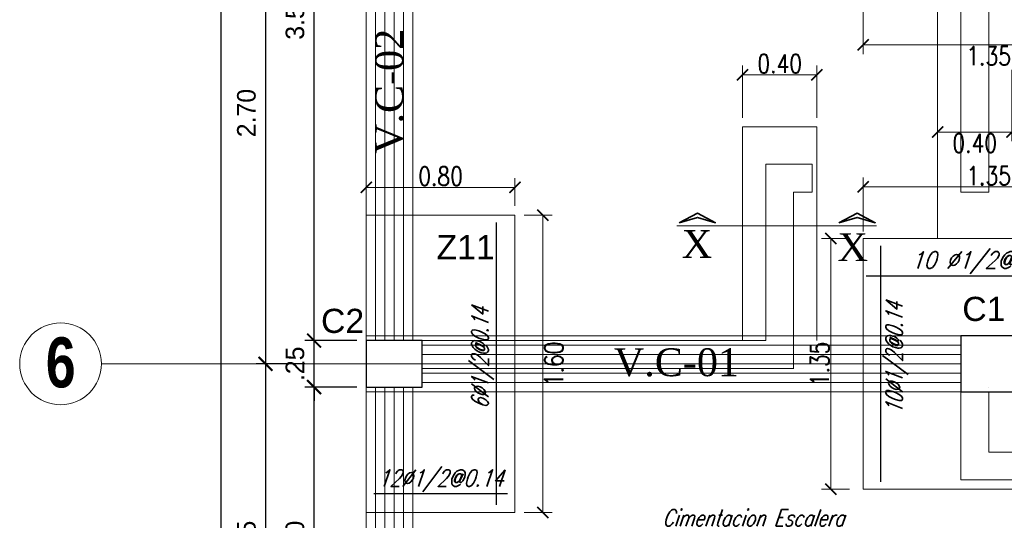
# Model space of a CAD drawing. Header units: metres. Extents: x -2 to 490, y -5 to 215.
# Tile 8 of 12: x -1.86 to 3.43, y 13.78 to 16.48. Entities that reach past the tile are written whole.
import ezdxf
from ezdxf.enums import TextEntityAlignment as Align

# ---------------------------------------------------------------- set-up
doc = ezdxf.new("R2010")
doc.units = ezdxf.units.M
for name, color, linetype, lineweight in [('COLUMNAS', 5, 'Continuous', 80), ('COTAS', 9, 'Continuous', 13), ('EJES', 251, 'Continuous', 20), ('LAYER2', 1, 'Continuous', 20), ('Pluma 0.2', 252, 'Continuous', 20)]:
    doc.layers.add(name, color=color, linetype=linetype, lineweight=lineweight)
doc.layers.add('FIERRO', color=5, linetype='Continuous')
doc.layers.add('LAYER8', color=21, linetype='Continuous')
doc.layers.add('PLUMA 0.8', color=7, linetype='Continuous', lineweight=80, true_color=0x2e2e2e)
doc.layers.add('VIGAS DE CIMENTACION', color=6, linetype='Continuous', lineweight=30, true_color=0xff00ff)
doc.styles.add('DUTCHBI', font='dutchbi.ttf')
doc.styles.add('joe1', font='impact.ttf')
doc.styles.add('SANSSERIFBOLD', font='arial.ttf')
doc.styles.add('STYLE1', font='arial.ttf')
doc.styles.add('STYLE5', font='romans.shx', dxfattribs={"width": 0.8})
doc.styles.add('TEXTOCENT', font='GOTHIC.TTF')
doc.styles.add('ZOILA', font='arial.ttf', dxfattribs={"oblique": 0.01})
doc.dimstyles.new('dimlosa', dxfattribs={"dimtxt": 0.04, "dimasz": 0.01, "dimexe": 0.01, "dimexo": 0.01, "dimgap": 0.01, "dimtad": 2, "dimzin": 3, "dimdsep": 46, "dimtxsty": 'STYLE1', "dimblk": 'DOT', "dimcen": 0.15, "dimclrd": 1, "dimclre": 1, "dimclrt": 3, "dimadec": 0, "dimazin": 0, "dimtfac": 1, "dimtix": 1, "dimtmove": 2, "dimatfit": 3, "dimldrblk": 'ARCHTICK', "dimfxl": 0.11, "dimfxlon": 1, "dimlwd": 9, "dimlwe": 9, "dimarcsym": 0})
doc.dimstyles.new('PLANTA50', dxfattribs={"dimscale": 0.5, "dimtxt": 0.2, "dimasz": 0.15, "dimexe": 0.1, "dimexo": 0.1, "dimgap": 0.1, "dimtad": 2, "dimzin": 7, "dimdsep": 46, "dimtxsty": 'TEXTOCENT', "dimblk": 'ARCHTICK', "dimcen": 0.2, "dimdle": 0.1, "dimclrd": 8, "dimclre": 8, "dimclrt": 256, "dimaunit": 1, "dimadec": 0, "dimazin": 0, "dimtfac": 1, "dimtix": 1, "dimtmove": 2, "dimatfit": 3, "dimldrblk": 'ARCHTICK', "dimfxl": 1, "dimtolj": 1, "dimtzin": 0, "dimarcsym": 0})

# ---------------------------------------------------------------- blocks, each defined once
blk = doc.blocks.new('_ARCHTICK')
at = {"color": 0, "linetype": 'ByBlock', "const_width": 0.15}
blk.add_lwpolyline([(-0.5, -0.5), (0.5, 0.5)], dxfattribs=at)
blk = doc.blocks.new('*D305')
at = {"layer": 'COTAS', "color": 8, "lineweight": -2, "transparency": 16777216}
for p, q in [((-0.7818, 20.05), (-0.7818, -0.05)), ((-0.05, 20), (-0.8318, 20)), ((-0.1, 0), (-0.8318, 0))]:
    blk.add_line(p, q, dxfattribs=at)
at = {"layer": 'Defpoints', "color": 0, "lineweight": 5, "transparency": 16777216}
for p in [(0, 20), (-0.7818, 0), (-0.05, 0)]:
    blk.add_point(p, dxfattribs=at)
at = {"layer": 'COTAS', "color": 8, "lineweight": -2, "transparency": 16777216, "xscale": 0.075, "yscale": 0.075, "zscale": 0.075}
for p, rotation in [((-0.7818, 20), 90), ((-0.7818, 0), 270)]:
    blk.add_blockref('_ARCHTICK', p, dxfattribs=dict(at, rotation=rotation))
at = {"layer": 'COTAS', "transparency": 16777216, "insert": (-0.8844, 10), "char_height": 0.1, "attachment_point": 5, "rotation": 90, "style": 'TEXTOCENT'}
blk.add_mtext('\\A1;20.00', dxfattribs=at)
blk = doc.blocks.new('*D314')
at = {"layer": 'COTAS', "color": 8, "lineweight": -2, "transparency": 16777216}
for p, q in [((-0.2808, 12.75), (-0.2808, 14.55)), ((-0.05, 14.5), (-0.3308, 14.5)), ((-0.05, 12.8), (-0.3308, 12.8))]:
    blk.add_line(p, q, dxfattribs=at)
at = {"layer": 'Defpoints', "color": 0, "lineweight": 5, "transparency": 16777216}
for p in [(-0.2808, 14.5), (0, 14.5), (0, 12.8)]:
    blk.add_point(p, dxfattribs=at)
at = {"layer": 'COTAS', "color": 8, "lineweight": -2, "transparency": 16777216, "xscale": 0.075, "yscale": 0.075, "zscale": 0.075}
for p, rotation in [((-0.2808, 14.5), 90), ((-0.2808, 12.8), 270)]:
    blk.add_blockref('_ARCHTICK', p, dxfattribs=dict(at, rotation=rotation))
at = {"layer": 'COTAS', "transparency": 16777216, "insert": (-0.3833, 13.65), "char_height": 0.1, "attachment_point": 5, "rotation": 90, "style": 'TEXTOCENT'}
blk.add_mtext('\\A1;1.70', dxfattribs=at)
blk = doc.blocks.new('*D315')
at = {"layer": 'COTAS', "color": 8, "lineweight": -2, "transparency": 16777216}
for p, q in [((-0.2808, 14.75), (-0.2808, 14.825)), ((-0.05, 14.75), (-0.3308, 14.75)), ((-0.2808, 14.5), (-0.2808, 14.75)), ((-0.05, 14.5), (-0.3308, 14.5)), ((-0.2808, 14.5), (-0.2808, 14.425))]:
    blk.add_line(p, q, dxfattribs=at)
at = {"layer": 'Defpoints', "color": 0, "lineweight": 5, "transparency": 16777216}
for p in [(-0.2808, 14.75), (0, 14.75), (0, 14.5)]:
    blk.add_point(p, dxfattribs=at)
at = {"layer": 'COTAS', "color": 8, "lineweight": -2, "transparency": 16777216, "xscale": 0.075, "yscale": 0.075, "zscale": 0.075}
for p, rotation in [((-0.2808, 14.75), 270), ((-0.2808, 14.5), 90)]:
    blk.add_blockref('_ARCHTICK', p, dxfattribs=dict(at, rotation=rotation))
at = {"layer": 'COTAS', "transparency": 16777216, "insert": (-0.3833, 14.625), "char_height": 0.1, "attachment_point": 5, "rotation": 90, "style": 'TEXTOCENT'}
blk.add_mtext('\\A1;.25', dxfattribs=at)
blk = doc.blocks.new('*D316')
at = {"layer": 'COTAS', "color": 8, "lineweight": -2, "transparency": 16777216}
for p, q in [((-0.2808, 14.7), (-0.2808, 18.3)), ((-0.05, 18.25), (-0.3308, 18.25)), ((-0.05, 14.75), (-0.3308, 14.75))]:
    blk.add_line(p, q, dxfattribs=at)
at = {"layer": 'Defpoints', "color": 0, "lineweight": 5, "transparency": 16777216}
for p in [(-0.2808, 18.25), (0, 18.25), (0, 14.75)]:
    blk.add_point(p, dxfattribs=at)
at = {"layer": 'COTAS', "color": 8, "lineweight": -2, "transparency": 16777216, "xscale": 0.075, "yscale": 0.075, "zscale": 0.075}
for p, rotation in [((-0.2808, 18.25), 90), ((-0.2808, 14.75), 270)]:
    blk.add_blockref('_ARCHTICK', p, dxfattribs=dict(at, rotation=rotation))
at = {"layer": 'COTAS', "transparency": 16777216, "insert": (-0.3833, 16.5), "char_height": 0.1, "attachment_point": 5, "rotation": 90, "style": 'TEXTOCENT'}
blk.add_mtext('\\A1;3.50', dxfattribs=at)
blk = doc.blocks.new('*D321')
at = {"layer": 'COTAS', "color": 8, "lineweight": -2, "transparency": 16777216}
for p, q in [((-0.3308, 14.625), (-0.5921, 14.625)), ((-0.5421, 14.675), (-0.5421, 12.625)), ((-0.3308, 12.675), (-0.5921, 12.675))]:
    blk.add_line(p, q, dxfattribs=at)
at = {"layer": 'Defpoints', "color": 0, "lineweight": 5, "transparency": 16777216}
for p in [(-0.2808, 14.625), (-0.5421, 12.675), (-0.2808, 12.675)]:
    blk.add_point(p, dxfattribs=at)
at = {"layer": 'COTAS', "color": 8, "lineweight": -2, "transparency": 16777216, "xscale": 0.075, "yscale": 0.075, "zscale": 0.075}
for p, rotation in [((-0.5421, 14.625), 90), ((-0.5421, 12.675), 270)]:
    blk.add_blockref('_ARCHTICK', p, dxfattribs=dict(at, rotation=rotation))
at = {"layer": 'COTAS', "transparency": 16777216, "insert": (-0.6446, 13.65), "char_height": 0.1, "attachment_point": 5, "rotation": 90, "style": 'TEXTOCENT'}
blk.add_mtext('\\A1;1.95', dxfattribs=at)
blk = doc.blocks.new('*D322')
at = {"layer": 'COTAS', "color": 8, "lineweight": -2, "transparency": 16777216}
for p, q in [((-0.5421, 17.375), (-0.5421, 14.575)), ((-0.3308, 17.325), (-0.5921, 17.325)), ((-0.3308, 14.625), (-0.5921, 14.625))]:
    blk.add_line(p, q, dxfattribs=at)
at = {"layer": 'Defpoints', "color": 0, "lineweight": 5, "transparency": 16777216}
for p in [(-0.2808, 17.325), (-0.5421, 14.625), (-0.2808, 14.625)]:
    blk.add_point(p, dxfattribs=at)
at = {"layer": 'COTAS', "color": 8, "lineweight": -2, "transparency": 16777216, "xscale": 0.075, "yscale": 0.075, "zscale": 0.075}
for p, rotation in [((-0.5421, 17.325), 90), ((-0.5421, 14.625), 270)]:
    blk.add_blockref('_ARCHTICK', p, dxfattribs=dict(at, rotation=rotation))
at = {"layer": 'COTAS', "transparency": 16777216, "insert": (-0.6446, 15.975), "char_height": 0.1, "attachment_point": 5, "rotation": 90, "style": 'TEXTOCENT'}
blk.add_mtext('\\A1;2.70', dxfattribs=at)
blk = doc.blocks.new('*D353')
at = {"layer": 'Defpoints', "color": 0, "linetype": 'Continuous', "lineweight": 5, "transparency": 16777216}
for p in [(2.6744, 15.5777), (2.6744, 15.2878), (4.0244, 15.2878)]:
    blk.add_point(p, dxfattribs=at)
at = {"layer": 'VIGAS DE CIMENTACION', "color": 1, "linetype": 'Continuous', "lineweight": 5, "transparency": 16777216}
for p, q in [((2.6744, 15.3378), (2.6744, 15.6277)), ((4.0244, 15.3378), (4.0244, 15.6277)), ((4.0244, 15.5777), (2.6744, 15.5777))]:
    blk.add_line(p, q, dxfattribs=at)
at = {"layer": 'VIGAS DE CIMENTACION', "color": 1, "linetype": 'Continuous', "lineweight": 5, "transparency": 16777216, "xscale": 0.06, "yscale": 0.06, "zscale": 0.06, "rotation": 180}
blk.add_blockref('_ARCHTICK', (2.6744, 15.5777), dxfattribs=at)
at = {"layer": 'VIGAS DE CIMENTACION', "color": 1, "linetype": 'Continuous', "lineweight": 5, "transparency": 16777216, "xscale": 0.06, "yscale": 0.06, "zscale": 0.06}
blk.add_blockref('_ARCHTICK', (4.0244, 15.5777), dxfattribs=at)
at = {"layer": 'VIGAS DE CIMENTACION', "color": 3, "linetype": 'Continuous', "lineweight": 5, "transparency": 16777216, "insert": (3.3494, 15.6377), "char_height": 0.1, "attachment_point": 5, "style": 'STYLE5'}
blk.add_mtext('1.35', dxfattribs=at)
blk = doc.blocks.new('*D354')
at = {"layer": 'Defpoints', "color": 0, "linetype": 'Continuous', "lineweight": 5, "transparency": 16777216}
for p in [(2.65, 15.3), (2.5, 13.95), (2.65, 13.95)]:
    blk.add_point(p, dxfattribs=at)
at = {"layer": 'VIGAS DE CIMENTACION', "color": 1, "linetype": 'Continuous', "lineweight": 5, "transparency": 16777216}
for p, q in [((2.6, 15.3), (2.45, 15.3)), ((2.5, 15.3), (2.5, 13.95)), ((2.6, 13.95), (2.45, 13.95))]:
    blk.add_line(p, q, dxfattribs=at)
at = {"layer": 'VIGAS DE CIMENTACION', "color": 1, "linetype": 'Continuous', "lineweight": 5, "transparency": 16777216, "xscale": 0.06, "yscale": 0.06, "zscale": 0.06}
for p, rotation in [((2.5, 15.3), 90), ((2.5, 13.95), 270)]:
    blk.add_blockref('_ARCHTICK', p, dxfattribs=dict(at, rotation=rotation))
at = {"layer": 'VIGAS DE CIMENTACION', "color": 3, "linetype": 'Continuous', "lineweight": 5, "transparency": 16777216, "insert": (2.44, 14.625), "char_height": 0.1, "attachment_point": 5, "rotation": 90, "style": 'STYLE5'}
blk.add_mtext('1.35', dxfattribs=at)
blk = doc.blocks.new('*D355')
at = {"layer": 'Defpoints', "color": 0, "linetype": 'Continuous', "lineweight": 5, "transparency": 16777216}
for p in [(0.8, 15.575), (0, 15.425), (0.8, 15.425)]:
    blk.add_point(p, dxfattribs=at)
at = {"layer": 'VIGAS DE CIMENTACION', "color": 1, "linetype": 'Continuous', "lineweight": 5, "transparency": 16777216}
for p, q in [((0, 15.475), (0, 15.625)), ((0.8, 15.475), (0.8, 15.625)), ((0, 15.575), (0.8, 15.575))]:
    blk.add_line(p, q, dxfattribs=at)
at = {"layer": 'VIGAS DE CIMENTACION', "color": 1, "linetype": 'Continuous', "lineweight": 5, "transparency": 16777216, "xscale": 0.06, "yscale": 0.06, "zscale": 0.06, "rotation": 180}
blk.add_blockref('_ARCHTICK', (0, 15.575), dxfattribs=at)
at = {"layer": 'VIGAS DE CIMENTACION', "color": 1, "linetype": 'Continuous', "lineweight": 5, "transparency": 16777216, "xscale": 0.06, "yscale": 0.06, "zscale": 0.06}
blk.add_blockref('_ARCHTICK', (0.8, 15.575), dxfattribs=at)
at = {"layer": 'VIGAS DE CIMENTACION', "color": 3, "linetype": 'Continuous', "lineweight": 5, "transparency": 16777216, "insert": (0.4, 15.635), "char_height": 0.1, "attachment_point": 5, "style": 'STYLE5'}
blk.add_mtext('0.80', dxfattribs=at)
blk = doc.blocks.new('*D356')
at = {"layer": 'Defpoints', "color": 0, "linetype": 'Continuous', "lineweight": 5, "transparency": 16777216}
for p in [(0.8, 15.425), (0.8, 13.825), (0.95, 13.825)]:
    blk.add_point(p, dxfattribs=at)
at = {"layer": 'VIGAS DE CIMENTACION', "color": 1, "linetype": 'Continuous', "lineweight": 5, "transparency": 16777216}
for p, q in [((0.85, 15.425), (1, 15.425)), ((0.95, 15.425), (0.95, 13.825)), ((0.85, 13.825), (1, 13.825))]:
    blk.add_line(p, q, dxfattribs=at)
at = {"layer": 'VIGAS DE CIMENTACION', "color": 1, "linetype": 'Continuous', "lineweight": 5, "transparency": 16777216, "xscale": 0.06, "yscale": 0.06, "zscale": 0.06}
for p, rotation in [((0.95, 15.425), 90), ((0.95, 13.825), 270)]:
    blk.add_blockref('_ARCHTICK', p, dxfattribs=dict(at, rotation=rotation))
at = {"layer": 'VIGAS DE CIMENTACION', "color": 3, "linetype": 'Continuous', "lineweight": 5, "transparency": 16777216, "insert": (1.01, 14.625), "char_height": 0.1, "attachment_point": 5, "rotation": 90, "style": 'STYLE5'}
blk.add_mtext('1.60', dxfattribs=at)
blk = doc.blocks.new('*D368')
at = {"layer": 'Defpoints', "color": 0, "linetype": 'Continuous', "lineweight": 5, "transparency": 16777216}
for p in [(3.0744, 16.2585), (3.4744, 16.2585), (3.4744, 15.873)]:
    blk.add_point(p, dxfattribs=at)
at = {"layer": 'VIGAS DE CIMENTACION', "color": 1, "linetype": 'Continuous', "lineweight": 5, "transparency": 16777216}
for p, q in [((3.0744, 16.2085), (3.0744, 15.823)), ((3.4744, 16.2085), (3.4744, 15.823)), ((3.0744, 15.873), (3.4744, 15.873))]:
    blk.add_line(p, q, dxfattribs=at)
at = {"layer": 'VIGAS DE CIMENTACION', "color": 1, "linetype": 'Continuous', "lineweight": 5, "transparency": 16777216, "xscale": 0.06, "yscale": 0.06, "zscale": 0.06, "rotation": 180}
blk.add_blockref('_ARCHTICK', (3.0744, 15.873), dxfattribs=at)
at = {"layer": 'VIGAS DE CIMENTACION', "color": 1, "linetype": 'Continuous', "lineweight": 5, "transparency": 16777216, "xscale": 0.06, "yscale": 0.06, "zscale": 0.06}
blk.add_blockref('_ARCHTICK', (3.4744, 15.873), dxfattribs=at)
at = {"layer": 'VIGAS DE CIMENTACION', "color": 3, "linetype": 'Continuous', "lineweight": 5, "transparency": 16777216, "insert": (3.2744, 15.813), "char_height": 0.1, "attachment_point": 5, "style": 'STYLE5'}
blk.add_mtext('0.40', dxfattribs=at)
blk = doc.blocks.new('*D369')
at = {"layer": 'Defpoints', "color": 0, "linetype": 'Continuous', "lineweight": 5, "transparency": 16777216}
for p in [(2.425, 16.1809), (2.025, 15.9), (2.425, 15.9)]:
    blk.add_point(p, dxfattribs=at)
at = {"layer": 'VIGAS DE CIMENTACION', "color": 1, "linetype": 'Continuous', "lineweight": 5, "transparency": 16777216}
for p, q in [((2.025, 15.95), (2.025, 16.2309)), ((2.425, 15.95), (2.425, 16.2309)), ((2.025, 16.1809), (2.425, 16.1809))]:
    blk.add_line(p, q, dxfattribs=at)
at = {"layer": 'VIGAS DE CIMENTACION', "color": 1, "linetype": 'Continuous', "lineweight": 5, "transparency": 16777216, "xscale": 0.06, "yscale": 0.06, "zscale": 0.06, "rotation": 180}
blk.add_blockref('_ARCHTICK', (2.025, 16.1809), dxfattribs=at)
at = {"layer": 'VIGAS DE CIMENTACION', "color": 1, "linetype": 'Continuous', "lineweight": 5, "transparency": 16777216, "xscale": 0.06, "yscale": 0.06, "zscale": 0.06}
blk.add_blockref('_ARCHTICK', (2.425, 16.1809), dxfattribs=at)
at = {"layer": 'VIGAS DE CIMENTACION', "color": 3, "linetype": 'Continuous', "lineweight": 5, "transparency": 16777216, "insert": (2.225, 16.2409), "char_height": 0.1, "attachment_point": 5, "style": 'STYLE5'}
blk.add_mtext('0.40', dxfattribs=at)
blk = doc.blocks.new('*D385')
at = {"layer": 'Defpoints', "color": 0, "linetype": 'Continuous', "lineweight": 5, "transparency": 16777216}
for p in [(2.6744, 16.625), (4.0244, 16.625), (2.6744, 16.3425)]:
    blk.add_point(p, dxfattribs=at)
at = {"layer": 'VIGAS DE CIMENTACION', "color": 1, "linetype": 'Continuous', "lineweight": 5, "transparency": 16777216}
for p, q in [((2.6744, 16.575), (2.6744, 16.2925)), ((4.0244, 16.575), (4.0244, 16.2925)), ((4.0244, 16.3425), (2.6744, 16.3425))]:
    blk.add_line(p, q, dxfattribs=at)
at = {"layer": 'VIGAS DE CIMENTACION', "color": 1, "linetype": 'Continuous', "lineweight": 5, "transparency": 16777216, "xscale": 0.06, "yscale": 0.06, "zscale": 0.06, "rotation": 180}
blk.add_blockref('_ARCHTICK', (2.6744, 16.3425), dxfattribs=at)
at = {"layer": 'VIGAS DE CIMENTACION', "color": 1, "linetype": 'Continuous', "lineweight": 5, "transparency": 16777216, "xscale": 0.06, "yscale": 0.06, "zscale": 0.06}
blk.add_blockref('_ARCHTICK', (4.0244, 16.3425), dxfattribs=at)
at = {"layer": 'VIGAS DE CIMENTACION', "color": 3, "linetype": 'Continuous', "lineweight": 5, "transparency": 16777216, "insert": (3.3494, 16.2825), "char_height": 0.1, "attachment_point": 5, "style": 'STYLE5'}
blk.add_mtext('1.35', dxfattribs=at)

msp = doc.modelspace()

# ---------------------------------------------------------------- linework, layer by layer
at = {"layer": 'COLUMNAS', "color": 160, "linetype": 'Continuous', "lineweight": 30}
for points in [[(0.3, 14.75), (0, 14.75), (0, 14.5), (0.3, 14.5)], [(3.4994, 14.775), (3.1994, 14.775), (3.1994, 14.475), (3.4994, 14.475)]]:
    msp.add_lwpolyline(points, close=True, dxfattribs=at)
at = {"layer": 'COTAS', "lineweight": 35}
for points in [[(1.6841, 15.3849), (1.7817, 15.4353), (1.8793, 15.3849), (1.7817, 15.4136), (1.6841, 15.3849)], [(2.5438, 15.3849), (2.6414, 15.4353), (2.739, 15.3849), (2.6414, 15.4136), (2.5438, 15.3849)]]:
    msp.add_lwpolyline(points, dxfattribs=at)
at = {"layer": 'EJES', "color": 152, "linetype": 'Continuous', "lineweight": 5}
msp.add_line((0.725, 14.625), (-1.425, 14.625), dxfattribs=at)
msp.add_circle((-1.645, 14.625), 0.22, dxfattribs=at)
at = {"layer": 'FIERRO', "color": 156}
for p, q in [((0.7, 13.865), (0.7, 15.385)), ((2.7686, 13.99), (2.7686, 15.26)), ((2.69, 15.0989), (3.96, 15.0989)), ((0.76, 13.925), (0.04, 13.925))]:
    msp.add_line(p, q, dxfattribs=at)
at = {"layer": 'Pluma 0.2'}
msp.add_lwpolyline([(2.3, 14.6), (2.3, 14.6)], dxfattribs=at)
msp.add_lwpolyline([(2.3, 14.6), (2.3, 14.6)], dxfattribs=at)
at = {"layer": 'PLUMA 0.8', "color": 4, "lineweight": 18}
for p, q in [((3.0744, 16.625), (3.0744, 15.3)), ((2.025, 15.9), (2.025, 14.75)), ((2.425, 15.9), (2.025, 15.9)), ((2.425, 15.9), (2.425, 14.75))]:
    msp.add_line(p, q, dxfattribs=at)
for points in [[(0, 15.425), (0.8, 15.425), (0.8, 13.825), (0, 13.825), (0, 15.425)], [(4.0244, 15.3), (2.6744, 15.3), (2.6744, 13.95), (4.0244, 13.95), (4.0244, 15.3)]]:
    msp.add_lwpolyline(points, dxfattribs=at)
at = {"layer": 'VIGAS DE CIMENTACION', "color": 1, "linetype": 'Continuous', "lineweight": 5}
for p, q in [((1.6709, 15.3671), (2.7452, 15.3671)), ((0, 14.775), (3.1994, 14.775)), ((0.3, 14.725), (3.1994, 14.725)), ((0.3, 14.675), (3.1994, 14.675)), ((0.3, 14.625), (3.1994, 14.625)), ((0.3, 14.575), (3.1994, 14.575)), ((0.3, 14.525), (3.1994, 14.525)), ((0, 14.475), (3.1994, 14.475))]:
    msp.add_line(p, q, dxfattribs=at)
at = {"layer": 'VIGAS DE CIMENTACION', "color": 9, "linetype": 'Continuous', "lineweight": 18}
for points in [[(6, 20), (0, 20), (0, 0)], [(0.15, 17.2), (0.15, 14.75)], [(3.1994, 17.2), (3.1994, 15.5491), (3.3494, 15.5491), (3.3494, 17.15)], [(2.3, 14.6), (2.3, 15.55), (2.3994, 15.55), (2.3994, 15.7), (2.15, 15.7), (2.15, 14.75)], [(2.15, 14.75), (0.3, 14.75)], [(2.3002, 14.6), (0.3, 14.6)], [(0.15, 14.5), (0.15, 12.8)], [(3.1994, 14.5), (3.1994, 14.5), (3.1994, 14), (5.85, 14)], [(5.85, 14.15), (3.3494, 14.15), (3.3494, 14.475)]]:
    msp.add_lwpolyline(points, dxfattribs=at)
at = {"layer": 'VIGAS DE CIMENTACION', "color": 1, "linetype": 'Continuous', "lineweight": 5}
for points in [[(0.05, 17.2), (0.05, 14.75)], [(0.1, 17.2), (0.1, 14.75)], [(0.2, 17.2), (0.2, 14.75)], [(0.25, 17.2), (0.25, 14.75)], [(0.05, 14.5), (0.05, 12.8)], [(0.1, 14.5), (0.1, 12.8)], [(0.2, 14.5), (0.2, 12.8)], [(0.25, 14.5), (0.25, 12.8)]]:
    msp.add_lwpolyline(points, dxfattribs=at)
at = {"layer": 'VIGAS DE CIMENTACION', "color": 9, "linetype": 'Continuous', "lineweight": 18}
msp.add_lwpolyline([(3.3494, 14.5), (3.3494, 14.5)], close=True, dxfattribs=at)

# ---------------------------------------------------------------- texts
at = {"layer": 'EJES', "style": 'joe1'}
msp.add_text('6', height=0.2695, rotation=359.9993, dxfattribs=at).set_placement((-1.7246, 14.498))
at = {"layer": 'LAYER2', "color": 7, "linetype": 'Continuous', "style": 'DUTCHBI'}
msp.add_text('V.C-02 ', height=0.15, rotation=90, dxfattribs=at).set_placement((0.1985, 15.7551))
for s, p in [('X', (1.6982, 15.195)), ('X', (2.5362, 15.1779)), ('V.C-01 ', (1.3325, 14.5585))]:
    msp.add_text(s, height=0.15, dxfattribs=at).set_placement(p)
at = {"layer": 'LAYER8', "color": 1, "style": 'SANSSERIFBOLD'}
msp.add_text('Z11', height=0.13, dxfattribs=at).set_placement((0.3783, 15.1882))
at = {"layer": 'PLUMA 0.8', "color": 8, "linetype": 'Continuous', "lineweight": 5, "style": 'STYLE5', "oblique": 19}
for s, width, p in [('10 Ø1/2@0.14', 0.87, (3.325, 15.1389)), ('12Ø1/2@0.14', 0.8, (0.4, 13.965))]:
    msp.add_text(s, height=0.09, dxfattribs=dict(at, width=width)).set_placement(p, align=Align.CENTER)
at = {"layer": 'PLUMA 0.8', "color": 4, "linetype": 'Continuous', "lineweight": 25, "style": 'ZOILA', "oblique": 0.01}
for s, p in [('C1', (3.3235, 14.8557)), ('C2', (-0.1273, 14.7912))]:
    msp.add_text(s, height=0.13, dxfattribs=at).set_placement(p, align=Align.CENTER)
at = {"layer": 'PLUMA 0.8', "color": 8, "linetype": 'Continuous', "lineweight": 5, "style": 'STYLE5', "oblique": 21, "width": 0.71}
for s, p in [('6Ø1/2@0.14', (0.6571, 14.655)), ('10Ø1/2@0.14', (2.8858, 14.655))]:
    msp.add_text(s, height=0.09, rotation=90, dxfattribs=at).set_placement(p, align=Align.CENTER)
at = {"layer": 'PLUMA 0.8', "color": 9, "linetype": 'Continuous', "lineweight": 5, "style": 'STYLE5', "oblique": 19, "width": 0.75}
msp.add_text('Cimentacion Escalera', height=0.09, dxfattribs=at).set_placement((2.082, 13.7508), align=Align.CENTER)

# ---------------------------------------------------------------- dimensions: what is measured, and where the dimension line sits
at = {"layer": 'COTAS'}
for base, p1, p2, picture, middle in [((-0.7818, 0), (0, 20), (-0.05, 0), '*D305', (-0.8844, 10)), ((-0.2808, 18.25), (0, 14.75), (0, 18.25), '*D316', (-0.3833, 16.5)), ((-0.5421, 14.625), (-0.2808, 17.325), (-0.2808, 14.625), '*D322', (-0.6446, 15.975)), ((-0.2808, 14.75), (0, 14.5), (0, 14.75), '*D315', (-0.3833, 14.625)), ((-0.5421, 12.675), (-0.2808, 14.625), (-0.2808, 12.675), '*D321', (-0.6446, 13.65)), ((-0.2808, 14.5), (0, 12.8), (0, 14.5), '*D314', (-0.3833, 13.65))]:
    dim = msp.add_linear_dim(base=base, p1=p1, p2=p2, angle=90, dimstyle='PLANTA50', dxfattribs=at)
    dim.commit()
    dim.dimension.update_dxf_attribs({"geometry": picture, "text_midpoint": middle})
at = {"layer": 'VIGAS DE CIMENTACION', "color": 1, "linetype": 'Continuous', "lineweight": 5}
for base, p1, p2, angle, picture, middle in [((2.6744, 16.3425), (4.0244, 16.625), (2.6744, 16.625), 180, '*D385', (3.3494, 16.2825)), ((2.425, 16.1809), (2.025, 15.9), (2.425, 15.9), 180, '*D369', (2.225, 16.2409)), ((3.4744, 15.873), (3.0744, 16.2585), (3.4744, 16.2585), 180, '*D368', (3.2744, 15.813)), ((0.8, 15.575), (0, 15.425), (0.8, 15.425), 180, '*D355', (0.4, 15.635)), ((2.6744, 15.5777), (4.0244, 15.2878), (2.6744, 15.2878), 180, '*D353', (3.3494, 15.6377)), ((0.95, 13.825), (0.8, 15.425), (0.8, 13.825), 90, '*D356', (1.01, 14.625)), ((2.5, 13.95), (2.65, 15.3), (2.65, 13.95), 90, '*D354', (2.44, 14.625))]:
    dim = msp.add_linear_dim(base=base, p1=p1, p2=p2, angle=angle, dimstyle='dimlosa', override={"dimtxt": 0.1, "dimasz": 0.06, "dimexe": 0.05, "dimexo": 0.05, "dimzin": 1, "dimtxsty": 'STYLE5', "dimblk": 'ARCHTICK', "dimadec": 2, "dimfxl": 0.05, "dimfxlon": 0, "dimlwd": 5, "dimlwe": 5}, dxfattribs=at)
    dim.commit()
    dim.dimension.update_dxf_attribs({"geometry": picture, "text_midpoint": middle})

doc.saveas('drawing.dxf')
